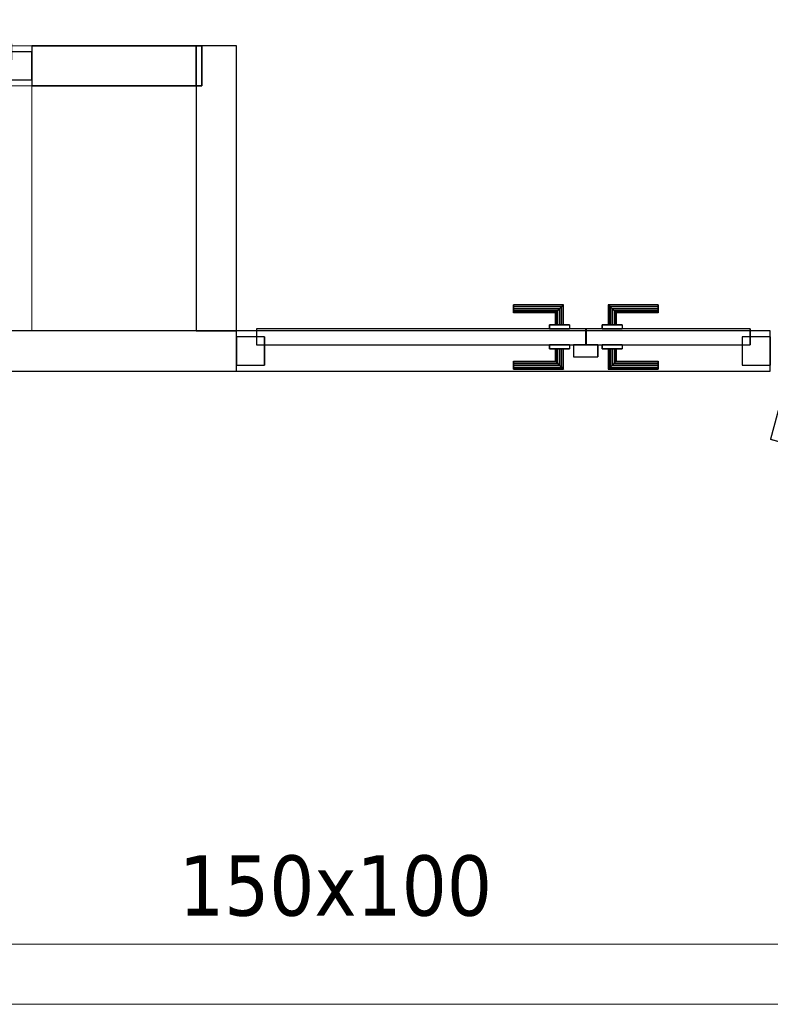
# Model space of a CAD drawing. Header units: metres. Extents: x 397.7 to 427.5, y 12.7 to 28.4.
# Tile 47 of 137: x 405.6 to 407.5, y 21.8 to 24.3. Entities that reach past the tile are written whole.
import ezdxf

# ---------------------------------------------------------------- set-up
doc = ezdxf.new("R2010")
doc.units = ezdxf.units.M
doc.layers.add('01_CARPINTERIA', color=5, linetype='Continuous', lineweight=25, true_color=0x0000ff)
for name, color, linetype, lineweight in [('A-COLS-____-MCUT', 7, 'Continuous', 18), ('A-COLS-____-OTLN', 7, 'Continuous', 18), ('A-GENM-____-OTLN', 7, 'Continuous', 18), ('A-WALL-____-MCUT', 7, 'Continuous', 25), ('A-WALL-____-OTLN', 7, 'Continuous', 25), ('M-HVAC-DUCT-IDEN', 7, 'Continuous', 30), ('M-HVAC-DUCT-OTLN', 7, 'Continuous', 18)]:
    doc.layers.add(name, color=color, linetype=linetype, lineweight=lineweight)
doc.styles.add('Tahoma_2', font='tahoma.ttf', dxfattribs={"height": 0.15})

# ---------------------------------------------------------------- blocks, each defined once
blk = doc.blocks.new('Family - Evans P3-156231-06_CLI_AIRE_P3')
at = {"layer": 'A-WALL-____-MCUT', "color": 253, "true_color": 0xaaaaaa}
for p, q in [((1.5879, 5.0476), (1.5879, 4.8916)), ((1.5935, 5.046), (1.5879, 5.0476)), ((1.8554, 4.9557), (1.5935, 5.046)), ((2.1122, 4.8518), (1.8554, 4.9557)), ((1.5879, 4.8916), (1.5483, 4.9029)), ((1.5483, 4.9029), (1.8028, 4.8152)), ((2.3632, 4.7346), (2.1122, 4.8518)), ((1.8028, 4.8152), (2.0523, 4.7143)), ((2.6078, 4.6045), (2.3632, 4.7346)), ((2.0523, 4.7143), (2.2962, 4.6004)), ((2.2962, 4.6004), (2.5338, 4.4739)), ((2.8452, 4.4617), (2.6078, 4.6045)), ((2.5338, 4.4739), (2.7645, 4.3352)), ((3.0748, 4.3067), (2.8452, 4.4617)), ((2.7645, 4.3352), (2.9876, 4.1845)), ((3.296, 4.1398), (3.0748, 4.3067)), ((2.9876, 4.1845), (3.2025, 4.0224)), ((3.3279, 4.113), (3.296, 4.1398)), ((3.3279, 3.9171), (3.3279, 4.113)), ((3.2025, 4.0224), (3.3279, 3.9171))]:
    blk.add_line(p, q, dxfattribs=at)
at = {"layer": 'A-WALL-____-OTLN', "color": 253, "true_color": 0xaaaaaa}
for p, q in [((1.3976, 5.1023), (1.358, 4.9576)), ((1.3976, 5.1023), (1.358, 4.9576)), ((1.5935, 5.046), (1.3976, 5.1023)), ((1.5879, 5.0476), (1.3976, 5.1023)), ((1.5879, 5.0476), (1.5879, 4.8916)), ((1.8554, 4.9557), (1.5935, 5.046)), ((1.358, 4.9576), (1.5483, 4.9029)), ((1.358, 4.9576), (1.5483, 4.9029)), ((2.1122, 4.8518), (1.8554, 4.9557)), ((1.5879, 4.8916), (1.5483, 4.9029)), ((1.5483, 4.9029), (1.8028, 4.8152)), ((2.3632, 4.7346), (2.1122, 4.8518)), ((1.8028, 4.8152), (2.0523, 4.7143)), ((2.6078, 4.6045), (2.3632, 4.7346)), ((2.0523, 4.7143), (2.2962, 4.6004)), ((2.2962, 4.6004), (2.5338, 4.4739)), ((2.8452, 4.4617), (2.6078, 4.6045)), ((2.5338, 4.4739), (2.7645, 4.3352)), ((3.0748, 4.3067), (2.8452, 4.4617)), ((2.7645, 4.3352), (2.9876, 4.1845)), ((3.296, 4.1398), (3.0748, 4.3067)), ((2.9876, 4.1845), (3.2025, 4.0224)), ((3.3279, 4.113), (3.296, 4.1398)), ((3.3279, 3.9171), (3.3279, 4.113)), ((3.2025, 4.0224), (3.3279, 3.9171))]:
    blk.add_line(p, q, dxfattribs=at)
at = {"layer": 'A-WALL-____-OTLN', "color": 253, "lineweight": 18, "true_color": 0xaaaaaa}
blk.add_arc((0, 0), 5.1398, 47.9624, 74.6812, dxfattribs=at)
blk = doc.blocks.new('Family - Evans P3-156366-06_CLI_AIRE_P3')
at = {"layer": 'A-WALL-____-MCUT', "color": 253, "true_color": 0xaaaaaa}
for p, q in [((0.71, 0.1), (0, 0.1)), ((0, 0.1), (0, 0)), ((0.71, 0), (0.71, 0.1)), ((0, 0), (0.71, 0))]:
    blk.add_line(p, q, dxfattribs=at)
at = {"layer": 'A-WALL-____-OTLN', "color": 253, "true_color": 0xaaaaaa}
for p, q in [((0.71, 0.1), (0, 0.1)), ((0, 0.1), (0, 0)), ((0.71, 0), (0.71, 0.1)), ((0, 0), (0.71, 0))]:
    blk.add_line(p, q, dxfattribs=at)
at = {"layer": 'A-WALL-____-OTLN', "color": 253, "lineweight": 18, "true_color": 0xaaaaaa}
blk.add_line((0, 0), (0.71, 0), dxfattribs=at)
blk = doc.blocks.new('Family - Evans P3-156384-06_CLI_AIRE_P3')
at = {"layer": 'A-WALL-____-MCUT', "color": 253, "true_color": 0xaaaaaa}
for p, q in [((0.4235, 0.1), (0.0135, 0.1)), ((0.0135, 0.1), (0.0135, 0)), ((0.4235, 0), (0.4235, 0.1)), ((0.0135, 0), (0.4235, 0))]:
    blk.add_line(p, q, dxfattribs=at)
at = {"layer": 'A-WALL-____-OTLN', "color": 253, "true_color": 0xaaaaaa}
for p, q in [((0, 0), (0, 0.1)), ((0, 0.1), (0.4235, 0.1)), ((0.0135, 0.1), (0, 0.1)), ((0, 0.1), (0, 0)), ((0.0135, 0.1), (0.0135, 0)), ((0.4235, 0), (0.4235, 0.1)), ((0.0135, 0), (0, 0)), ((0.4235, 0), (0, 0))]:
    blk.add_line(p, q, dxfattribs=at)
at = {"layer": 'A-WALL-____-OTLN', "color": 253, "lineweight": 18, "true_color": 0xaaaaaa}
blk.add_line((0, 0), (1.6535, 0), dxfattribs=at)
blk = doc.blocks.new('Family - Vano porta P3-156386-06_CLI_AIRE_P3')
at = {"layer": 'A-GENM-____-OTLN', "color": 253, "true_color": 0xaaaaaa}
for p, q in [((404.437, 24.2295), (404.437, 24.1295)), ((405.667, 24.2295), (404.437, 24.2295)), ((404.437, 24.2295), (404.437, 24.1295)), ((404.437, 24.2295), (405.667, 24.2295)), ((405.667, 24.1295), (405.667, 24.2295)), ((405.667, 24.2295), (405.667, 24.1295)), ((404.437, 24.1295), (405.667, 24.1295)), ((405.667, 24.1295), (404.437, 24.1295))]:
    blk.add_line(p, q, dxfattribs=at)
blk = doc.blocks.new('Family - LONDR55-XX_ZZ-ARQ-CAA-M3D-Londres55-156428-06_CLI_AIRE_P3')
at = {"layer": '01_CARPINTERIA', "color": 161, "true_color": 0xaaaaff}
for p, q in [((0.69, 0.1487), (0.69, 0.15)), ((0.69, 0.15), (0.69, 0.1487)), ((0.815, 0.15), (0.69, 0.15)), ((0.69, 0.145), (0.69, 0.1487)), ((0.69, 0.1487), (0.69, 0.145)), ((0.8137, 0.1487), (0.69, 0.1487)), ((0.8137, 0.1487), (0.69, 0.1487)), ((0.8137, 0.1487), (0.81, 0.145)), ((0.81, 0.145), (0.8137, 0.1487)), ((0.815, 0.15), (0.8137, 0.1487)), ((0.8137, 0.1487), (0.815, 0.15)), ((0.8137, 0.1), (0.8137, 0.1487)), ((0.8137, 0.1), (0.8137, 0.1487)), ((0.815, 0.1), (0.815, 0.15)), ((0.9273, 0.1487), (0.926, 0.15)), ((0.926, 0.15), (0.926, 0.1)), ((0.926, 0.15), (0.9273, 0.1487)), ((1.051, 0.15), (0.926, 0.15)), ((0.931, 0.145), (0.9273, 0.1487)), ((0.9273, 0.1487), (0.9273, 0.1)), ((0.9273, 0.1487), (0.9273, 0.1)), ((0.9273, 0.1487), (0.931, 0.145)), ((1.051, 0.1487), (0.9273, 0.1487)), ((1.051, 0.1487), (0.9273, 0.1487)), ((1.051, 0.1487), (1.051, 0.15)), ((1.051, 0.15), (1.051, 0.1487)), ((1.051, 0.145), (1.051, 0.1487)), ((1.051, 0.1487), (1.051, 0.145)), ((0.69, 0.14), (0.69, 0.145)), ((0.69, 0.145), (0.69, 0.14)), ((0.81, 0.145), (0.69, 0.145)), ((0.81, 0.145), (0.69, 0.145)), ((0.69, 0.135), (0.69, 0.14)), ((0.69, 0.14), (0.69, 0.135)), ((0.69, 0.14), (0.805, 0.14)), ((0.805, 0.14), (0.69, 0.14)), ((0.69, 0.135), (0.69, 0.1313)), ((0.69, 0.1313), (0.69, 0.135)), ((0.8, 0.135), (0.69, 0.135)), ((0.8, 0.135), (0.69, 0.135)), ((0.69, 0.1313), (0.69, 0.13)), ((0.69, 0.13), (0.69, 0.1313)), ((0.7963, 0.1313), (0.69, 0.1313)), ((0.7963, 0.1313), (0.69, 0.1313)), ((0.795, 0.13), (0.69, 0.13)), ((0.795, 0.13), (0.7963, 0.1313)), ((0.7963, 0.1313), (0.795, 0.13)), ((0.795, 0.1), (0.795, 0.13)), ((0.7963, 0.1313), (0.8, 0.135)), ((0.8, 0.135), (0.7963, 0.1313)), ((0.7963, 0.1), (0.7963, 0.1313)), ((0.7963, 0.1), (0.7963, 0.1313)), ((0.8, 0.135), (0.805, 0.14)), ((0.805, 0.14), (0.8, 0.135)), ((0.8, 0.1), (0.8, 0.135)), ((0.8, 0.1), (0.8, 0.135)), ((0.81, 0.145), (0.805, 0.14)), ((0.805, 0.14), (0.81, 0.145)), ((0.805, 0.14), (0.805, 0.1)), ((0.805, 0.1), (0.805, 0.14)), ((0.81, 0.1), (0.81, 0.145)), ((0.81, 0.1), (0.81, 0.145)), ((0.936, 0.14), (0.931, 0.145)), ((0.931, 0.145), (0.931, 0.1)), ((0.931, 0.145), (0.931, 0.1)), ((0.931, 0.145), (0.936, 0.14)), ((1.051, 0.145), (0.931, 0.145)), ((1.051, 0.145), (0.931, 0.145)), ((0.936, 0.1), (0.936, 0.14)), ((0.936, 0.14), (0.936, 0.1)), ((0.936, 0.14), (0.941, 0.135)), ((0.941, 0.135), (0.936, 0.14)), ((0.936, 0.14), (1.051, 0.14)), ((1.051, 0.14), (0.936, 0.14)), ((0.941, 0.135), (0.941, 0.1)), ((0.941, 0.135), (0.9447, 0.1313)), ((0.9447, 0.1313), (0.941, 0.135)), ((0.941, 0.135), (0.941, 0.1)), ((1.051, 0.135), (0.941, 0.135)), ((1.051, 0.135), (0.941, 0.135)), ((0.9447, 0.1313), (0.9447, 0.1)), ((0.9447, 0.1313), (0.946, 0.13)), ((0.946, 0.13), (0.9447, 0.1313)), ((0.9447, 0.1313), (0.9447, 0.1)), ((1.051, 0.1313), (0.9447, 0.1313)), ((1.051, 0.1313), (0.9447, 0.1313)), ((0.946, 0.13), (0.946, 0.1)), ((1.051, 0.13), (0.946, 0.13)), ((1.051, 0.145), (1.051, 0.14)), ((1.051, 0.14), (1.051, 0.145)), ((1.051, 0.14), (1.051, 0.135)), ((1.051, 0.135), (1.051, 0.14)), ((1.051, 0.135), (1.051, 0.1313)), ((1.051, 0.1313), (1.051, 0.135)), ((1.051, 0.1313), (1.051, 0.13)), ((1.051, 0.13), (1.051, 0.1313)), ((0.83, 0.1), (0.78, 0.1)), ((0.78, 0.1), (0.83, 0.1)), ((0.78, 0.1), (0.78, 0.09)), ((0.78, 0.09), (0.78, 0.1)), ((0.7963, 0.1), (0.795, 0.1)), ((0.795, 0.1), (0.7963, 0.1)), ((0.8, 0.1), (0.7963, 0.1)), ((0.7963, 0.1), (0.8, 0.1)), ((0.805, 0.1), (0.8, 0.1)), ((0.8, 0.1), (0.805, 0.1)), ((0.81, 0.1), (0.805, 0.1)), ((0.805, 0.1), (0.81, 0.1)), ((0.81, 0.1), (0.8137, 0.1)), ((0.8137, 0.1), (0.81, 0.1)), ((0.8137, 0.1), (0.815, 0.1)), ((0.815, 0.1), (0.8137, 0.1)), ((0.83, 0.1), (0.83, 0.09)), ((0.83, 0.1), (0.83, 0.09)), ((0.961, 0.1), (0.911, 0.1)), ((0.911, 0.1), (0.961, 0.1)), ((0.911, 0.1), (0.911, 0.09)), ((0.911, 0.09), (0.911, 0.1)), ((0.9273, 0.1), (0.926, 0.1)), ((0.926, 0.1), (0.9273, 0.1)), ((0.931, 0.1), (0.9273, 0.1)), ((0.9273, 0.1), (0.931, 0.1)), ((0.936, 0.1), (0.931, 0.1)), ((0.931, 0.1), (0.936, 0.1)), ((0.941, 0.1), (0.936, 0.1)), ((0.936, 0.1), (0.941, 0.1)), ((0.941, 0.1), (0.9447, 0.1)), ((0.9447, 0.1), (0.941, 0.1)), ((0.9447, 0.1), (0.946, 0.1)), ((0.946, 0.1), (0.9447, 0.1)), ((0.961, 0.1), (0.961, 0.09)), ((0.961, 0.1), (0.961, 0.09)), ((0.87, 0.09), (0.05, 0.09)), ((0.05, 0.09), (0.05, 0.05)), ((0.87, 0.09), (0.05, 0.09)), ((0.05, 0.09), (0.05, 0.05)), ((0.83, 0.09), (0.78, 0.09)), ((0.78, 0.09), (0.83, 0.09)), ((0.87, 0.05), (0.87, 0.09)), ((0.87, 0.09), (0.87, 0.05)), ((1.28, 0.09), (0.871, 0.09)), ((0.871, 0.09), (0.871, 0.05)), ((1.28, 0.09), (0.871, 0.09)), ((0.871, 0.09), (0.871, 0.05)), ((0.961, 0.09), (0.911, 0.09)), ((0.911, 0.09), (0.961, 0.09)), ((1.28, 0.05), (1.28, 0.09)), ((1.28, 0.09), (1.28, 0.05)), ((0.07, 0.07), (0, 0.07)), ((0, 0.07), (0, 0)), ((0.07, 0.07), (0, 0.07)), ((0, 0.07), (0, 0)), ((0.05, 0.05), (0.87, 0.05)), ((0.05, 0.05), (0.87, 0.05)), ((0.07, 0), (0.07, 0.07)), ((0.07, 0.07), (0.07, 0)), ((0.78, 0.05), (0.83, 0.05)), ((0.83, 0.05), (0.78, 0.05)), ((0.78, 0.05), (0.78, 0.04)), ((0.78, 0.04), (0.78, 0.05)), ((0.83, 0.05), (0.83, 0.04)), ((0.83, 0.05), (0.83, 0.04)), ((0.9, 0.05), (0.84, 0.05)), ((0.84, 0.05), (0.84, 0.02)), ((0.9, 0.05), (0.84, 0.05)), ((0.84, 0.05), (0.84, 0.02)), ((0.871, 0.05), (1.28, 0.05)), ((0.871, 0.05), (1.28, 0.05)), ((0.9, 0.02), (0.9, 0.05)), ((0.9, 0.05), (0.9, 0.02)), ((0.911, 0.05), (0.961, 0.05)), ((0.961, 0.05), (0.911, 0.05)), ((0.911, 0.05), (0.911, 0.04)), ((0.911, 0.04), (0.911, 0.05)), ((0.961, 0.05), (0.961, 0.04)), ((0.961, 0.05), (0.961, 0.04)), ((1.33, 0.07), (1.26, 0.07)), ((1.26, 0.07), (1.26, 0)), ((1.33, 0.07), (1.26, 0.07)), ((1.26, 0.07), (1.26, 0)), ((1.33, 0), (1.33, 0.07)), ((1.33, 0.07), (1.33, 0)), ((0.78, 0.04), (0.83, 0.04)), ((0.83, 0.04), (0.78, 0.04)), ((0.7963, 0.04), (0.795, 0.04)), ((0.795, 0.04), (0.7963, 0.04)), ((0.795, 0.01), (0.795, 0.04)), ((0.8, 0.04), (0.7963, 0.04)), ((0.7963, 0.04), (0.8, 0.04)), ((0.7963, 0.0087), (0.7963, 0.04)), ((0.7963, 0.0087), (0.7963, 0.04)), ((0.8, 0.04), (0.805, 0.04)), ((0.805, 0.04), (0.8, 0.04)), ((0.8, 0.005), (0.8, 0.04)), ((0.8, 0.005), (0.8, 0.04)), ((0.805, 0.04), (0.81, 0.04)), ((0.81, 0.04), (0.805, 0.04)), ((0.805, 0.04), (0.805, 0)), ((0.805, 0), (0.805, 0.04)), ((0.81, 0.04), (0.8137, 0.04)), ((0.8137, 0.04), (0.81, 0.04)), ((0.81, -0.005), (0.81, 0.04)), ((0.81, -0.005), (0.81, 0.04)), ((0.8137, 0.04), (0.815, 0.04)), ((0.815, 0.04), (0.8137, 0.04)), ((0.8137, -0.0087), (0.8137, 0.04)), ((0.8137, -0.0087), (0.8137, 0.04)), ((0.815, -0.01), (0.815, 0.04)), ((0.911, 0.04), (0.961, 0.04)), ((0.961, 0.04), (0.911, 0.04)), ((0.9273, 0.04), (0.926, 0.04)), ((0.926, 0.04), (0.9273, 0.04)), ((0.926, 0.04), (0.926, -0.01)), ((0.931, 0.04), (0.9273, 0.04)), ((0.9273, 0.04), (0.931, 0.04)), ((0.9273, 0.04), (0.9273, -0.0087)), ((0.9273, 0.04), (0.9273, -0.0087)), ((0.931, 0.04), (0.936, 0.04)), ((0.936, 0.04), (0.931, 0.04)), ((0.931, 0.04), (0.931, -0.005)), ((0.931, 0.04), (0.931, -0.005)), ((0.936, 0.04), (0.941, 0.04)), ((0.941, 0.04), (0.936, 0.04)), ((0.936, 0), (0.936, 0.04)), ((0.936, 0.04), (0.936, 0)), ((0.941, 0.04), (0.9447, 0.04)), ((0.9447, 0.04), (0.941, 0.04)), ((0.941, 0.04), (0.941, 0.005)), ((0.941, 0.04), (0.941, 0.005)), ((0.9447, 0.04), (0.946, 0.04)), ((0.946, 0.04), (0.9447, 0.04)), ((0.9447, 0.04), (0.9447, 0.0087)), ((0.9447, 0.04), (0.9447, 0.0087)), ((0.946, 0.04), (0.946, 0.01)), ((0, 0), (0.07, 0)), ((0, 0), (0.07, 0)), ((0.69, 0.0087), (0.69, 0.01)), ((0.69, 0.01), (0.69, 0.0087)), ((0.69, 0.01), (0.795, 0.01)), ((0.69, 0.005), (0.69, 0.0087)), ((0.69, 0.0087), (0.69, 0.005)), ((0.69, 0.0087), (0.7963, 0.0087)), ((0.69, 0.0087), (0.7963, 0.0087)), ((0.69, 0), (0.69, 0.005)), ((0.69, 0.005), (0.69, 0)), ((0.69, 0.005), (0.8, 0.005)), ((0.69, 0.005), (0.8, 0.005)), ((0.69, -0.005), (0.69, 0)), ((0.805, 0), (0.69, 0)), ((0.69, 0), (0.805, 0)), ((0.7963, 0.0087), (0.795, 0.01)), ((0.795, 0.01), (0.7963, 0.0087)), ((0.8, 0.005), (0.7963, 0.0087)), ((0.7963, 0.0087), (0.8, 0.005)), ((0.805, 0), (0.8, 0.005)), ((0.8, 0.005), (0.805, 0)), ((0.84, 0.02), (0.9, 0.02)), ((0.84, 0.02), (0.9, 0.02)), ((0.936, 0), (0.931, -0.005)), ((0.941, 0.005), (0.936, 0)), ((0.936, 0), (0.941, 0.005)), ((1.051, 0), (0.936, 0)), ((0.936, 0), (1.051, 0)), ((0.9447, 0.0087), (0.941, 0.005)), ((0.941, 0.005), (0.9447, 0.0087)), ((0.941, 0.005), (1.051, 0.005)), ((0.941, 0.005), (1.051, 0.005)), ((0.946, 0.01), (0.9447, 0.0087)), ((0.9447, 0.0087), (0.946, 0.01)), ((0.9447, 0.0087), (1.051, 0.0087)), ((0.9447, 0.0087), (1.051, 0.0087)), ((0.946, 0.01), (1.051, 0.01)), ((1.051, 0.0087), (1.051, 0.01)), ((1.051, 0.01), (1.051, 0.0087)), ((1.051, 0.005), (1.051, 0.0087)), ((1.051, 0.0087), (1.051, 0.005)), ((1.051, 0.005), (1.051, 0)), ((1.051, 0), (1.051, 0.005)), ((1.051, 0), (1.051, -0.005)), ((1.051, -0.005), (1.051, 0)), ((1.26, 0), (1.33, 0)), ((1.26, 0), (1.33, 0)), ((0.69, 0), (0.69, -0.005)), ((0.69, -0.005), (0.69, -0.0087)), ((0.69, -0.0087), (0.69, -0.005)), ((0.69, -0.005), (0.81, -0.005)), ((0.69, -0.005), (0.81, -0.005)), ((0.69, -0.0087), (0.69, -0.01)), ((0.69, -0.01), (0.69, -0.0087)), ((0.69, -0.0087), (0.8137, -0.0087)), ((0.69, -0.0087), (0.8137, -0.0087)), ((0.69, -0.01), (0.815, -0.01)), ((0.805, 0), (0.81, -0.005)), ((0.81, -0.005), (0.805, 0)), ((0.81, -0.005), (0.8137, -0.0087)), ((0.8137, -0.0087), (0.81, -0.005)), ((0.8137, -0.0087), (0.815, -0.01)), ((0.815, -0.01), (0.8137, -0.0087)), ((0.926, -0.01), (0.9273, -0.0087)), ((0.9273, -0.0087), (0.926, -0.01)), ((0.926, -0.01), (1.051, -0.01)), ((0.9273, -0.0087), (0.931, -0.005)), ((0.931, -0.005), (0.9273, -0.0087)), ((0.9273, -0.0087), (1.051, -0.0087)), ((0.9273, -0.0087), (1.051, -0.0087)), ((0.931, -0.005), (0.936, 0)), ((0.931, -0.005), (1.051, -0.005)), ((0.931, -0.005), (1.051, -0.005)), ((1.051, -0.005), (1.051, -0.0087)), ((1.051, -0.0087), (1.051, -0.005)), ((1.051, -0.0087), (1.051, -0.01)), ((1.051, -0.01), (1.051, -0.0087))]:
    blk.add_line(p, q, dxfattribs=at)
blk = doc.blocks.new('Family - Porta P3-156429-06_CLI_AIRE_P3')
blk.add_blockref('Family - LONDR55-XX_ZZ-ARQ-CAA-M3D-Londres55-156428-06_CLI_AIRE_P3', (0, 0))
blk = doc.blocks.new('Family - LONDR55-XX_ZZ-ARQ-CAA-M3D-Londres55-156655-06_CLI_AIRE_P3')
at = {"layer": '01_CARPINTERIA', "color": 161, "true_color": 0xaaaaff}
for p, q in [((0.4345, 0.1487), (0.4345, 0.15)), ((0.4345, 0.15), (0.4345, 0.1487)), ((0.5595, 0.15), (0.4345, 0.15)), ((0.4345, 0.145), (0.4345, 0.1487)), ((0.4345, 0.1487), (0.4345, 0.145)), ((0.5582, 0.1487), (0.4345, 0.1487)), ((0.5582, 0.1487), (0.4345, 0.1487)), ((0.5582, 0.1487), (0.5545, 0.145)), ((0.5545, 0.145), (0.5582, 0.1487)), ((0.5595, 0.15), (0.5582, 0.1487)), ((0.5582, 0.1487), (0.5595, 0.15)), ((0.5582, 0.1), (0.5582, 0.1487)), ((0.5582, 0.1), (0.5582, 0.1487)), ((0.5595, 0.1), (0.5595, 0.15)), ((0.6718, 0.1487), (0.6705, 0.15)), ((0.6705, 0.15), (0.6705, 0.1)), ((0.6705, 0.15), (0.6718, 0.1487)), ((0.7955, 0.15), (0.6705, 0.15)), ((0.6755, 0.145), (0.6718, 0.1487)), ((0.6718, 0.1487), (0.6718, 0.1)), ((0.6718, 0.1487), (0.6718, 0.1)), ((0.6718, 0.1487), (0.6755, 0.145)), ((0.7955, 0.1487), (0.6718, 0.1487)), ((0.7955, 0.1487), (0.6718, 0.1487)), ((0.7955, 0.1487), (0.7955, 0.15)), ((0.7955, 0.15), (0.7955, 0.1487)), ((0.7955, 0.145), (0.7955, 0.1487)), ((0.7955, 0.1487), (0.7955, 0.145)), ((0.4345, 0.14), (0.4345, 0.145)), ((0.4345, 0.145), (0.4345, 0.14)), ((0.5545, 0.145), (0.4345, 0.145)), ((0.5545, 0.145), (0.4345, 0.145)), ((0.4345, 0.135), (0.4345, 0.14)), ((0.4345, 0.14), (0.4345, 0.135)), ((0.4345, 0.14), (0.5495, 0.14)), ((0.5495, 0.14), (0.4345, 0.14)), ((0.4345, 0.135), (0.4345, 0.1313)), ((0.4345, 0.1313), (0.4345, 0.135)), ((0.5445, 0.135), (0.4345, 0.135)), ((0.5445, 0.135), (0.4345, 0.135)), ((0.4345, 0.1313), (0.4345, 0.13)), ((0.4345, 0.13), (0.4345, 0.1313)), ((0.5408, 0.1313), (0.4345, 0.1313)), ((0.5408, 0.1313), (0.4345, 0.1313)), ((0.5395, 0.13), (0.4345, 0.13)), ((0.5395, 0.13), (0.5408, 0.1313)), ((0.5408, 0.1313), (0.5395, 0.13)), ((0.5395, 0.1), (0.5395, 0.13)), ((0.5408, 0.1313), (0.5445, 0.135)), ((0.5445, 0.135), (0.5408, 0.1313)), ((0.5408, 0.1), (0.5408, 0.1313)), ((0.5408, 0.1), (0.5408, 0.1313)), ((0.5445, 0.135), (0.5495, 0.14)), ((0.5495, 0.14), (0.5445, 0.135)), ((0.5445, 0.1), (0.5445, 0.135)), ((0.5445, 0.1), (0.5445, 0.135)), ((0.5545, 0.145), (0.5495, 0.14)), ((0.5495, 0.14), (0.5545, 0.145)), ((0.5495, 0.14), (0.5495, 0.1)), ((0.5495, 0.1), (0.5495, 0.14)), ((0.5545, 0.1), (0.5545, 0.145)), ((0.5545, 0.1), (0.5545, 0.145)), ((0.6805, 0.14), (0.6755, 0.145)), ((0.6755, 0.145), (0.6755, 0.1)), ((0.6755, 0.145), (0.6755, 0.1)), ((0.6755, 0.145), (0.6805, 0.14)), ((0.7955, 0.145), (0.6755, 0.145)), ((0.7955, 0.145), (0.6755, 0.145)), ((0.6805, 0.1), (0.6805, 0.14)), ((0.6805, 0.14), (0.6805, 0.1)), ((0.6805, 0.14), (0.6855, 0.135)), ((0.6855, 0.135), (0.6805, 0.14)), ((0.6805, 0.14), (0.7955, 0.14)), ((0.7955, 0.14), (0.6805, 0.14)), ((0.6855, 0.135), (0.6855, 0.1)), ((0.6855, 0.135), (0.6892, 0.1313)), ((0.6892, 0.1313), (0.6855, 0.135)), ((0.6855, 0.135), (0.6855, 0.1)), ((0.7955, 0.135), (0.6855, 0.135)), ((0.7955, 0.135), (0.6855, 0.135)), ((0.6892, 0.1313), (0.6892, 0.1)), ((0.6892, 0.1313), (0.6905, 0.13)), ((0.6905, 0.13), (0.6892, 0.1313)), ((0.6892, 0.1313), (0.6892, 0.1)), ((0.7955, 0.1313), (0.6892, 0.1313)), ((0.7955, 0.1313), (0.6892, 0.1313)), ((0.6905, 0.13), (0.6905, 0.1)), ((0.7955, 0.13), (0.6905, 0.13)), ((0.7955, 0.145), (0.7955, 0.14)), ((0.7955, 0.14), (0.7955, 0.145)), ((0.7955, 0.14), (0.7955, 0.135)), ((0.7955, 0.135), (0.7955, 0.14)), ((0.7955, 0.135), (0.7955, 0.1313)), ((0.7955, 0.1313), (0.7955, 0.135)), ((0.7955, 0.1313), (0.7955, 0.13)), ((0.7955, 0.13), (0.7955, 0.1313)), ((0.5745, 0.1), (0.5245, 0.1)), ((0.5245, 0.1), (0.5745, 0.1)), ((0.5245, 0.1), (0.5245, 0.09)), ((0.5245, 0.09), (0.5245, 0.1)), ((0.5408, 0.1), (0.5395, 0.1)), ((0.5395, 0.1), (0.5408, 0.1)), ((0.5445, 0.1), (0.5408, 0.1)), ((0.5408, 0.1), (0.5445, 0.1)), ((0.5495, 0.1), (0.5445, 0.1)), ((0.5445, 0.1), (0.5495, 0.1)), ((0.5545, 0.1), (0.5495, 0.1)), ((0.5495, 0.1), (0.5545, 0.1)), ((0.5545, 0.1), (0.5582, 0.1)), ((0.5582, 0.1), (0.5545, 0.1)), ((0.5582, 0.1), (0.5595, 0.1)), ((0.5595, 0.1), (0.5582, 0.1)), ((0.5745, 0.1), (0.5745, 0.09)), ((0.5745, 0.1), (0.5745, 0.09)), ((0.7055, 0.1), (0.6555, 0.1)), ((0.6555, 0.1), (0.7055, 0.1)), ((0.6555, 0.1), (0.6555, 0.09)), ((0.6555, 0.09), (0.6555, 0.1)), ((0.6718, 0.1), (0.6705, 0.1)), ((0.6705, 0.1), (0.6718, 0.1)), ((0.6755, 0.1), (0.6718, 0.1)), ((0.6718, 0.1), (0.6755, 0.1)), ((0.6805, 0.1), (0.6755, 0.1)), ((0.6755, 0.1), (0.6805, 0.1)), ((0.6855, 0.1), (0.6805, 0.1)), ((0.6805, 0.1), (0.6855, 0.1)), ((0.6855, 0.1), (0.6892, 0.1)), ((0.6892, 0.1), (0.6855, 0.1)), ((0.6892, 0.1), (0.6905, 0.1)), ((0.6905, 0.1), (0.6892, 0.1)), ((0.7055, 0.1), (0.7055, 0.09)), ((0.7055, 0.1), (0.7055, 0.09)), ((0.6145, 0.09), (0.05, 0.09)), ((0.05, 0.09), (0.05, 0.05)), ((0.6145, 0.09), (0.05, 0.09)), ((0.05, 0.09), (0.05, 0.05)), ((0.5745, 0.09), (0.5245, 0.09)), ((0.5245, 0.09), (0.5745, 0.09)), ((0.6145, 0.05), (0.6145, 0.09)), ((0.6145, 0.09), (0.6145, 0.05)), ((1.18, 0.09), (0.6155, 0.09)), ((0.6155, 0.09), (0.6155, 0.05)), ((1.18, 0.09), (0.6155, 0.09)), ((0.6155, 0.09), (0.6155, 0.05)), ((0.7055, 0.09), (0.6555, 0.09)), ((0.6555, 0.09), (0.7055, 0.09)), ((1.18, 0.05), (1.18, 0.09)), ((1.18, 0.09), (1.18, 0.05)), ((0.07, 0.07), (0, 0.07)), ((0, 0.07), (0, 0)), ((0.07, 0.07), (0, 0.07)), ((0, 0.07), (0, 0)), ((0.05, 0.05), (0.6145, 0.05)), ((0.05, 0.05), (0.6145, 0.05)), ((0.07, 0), (0.07, 0.07)), ((0.07, 0.07), (0.07, 0)), ((0.5245, 0.05), (0.5745, 0.05)), ((0.5745, 0.05), (0.5245, 0.05)), ((0.5245, 0.05), (0.5245, 0.04)), ((0.5245, 0.04), (0.5245, 0.05)), ((0.5745, 0.05), (0.5745, 0.04)), ((0.5745, 0.05), (0.5745, 0.04)), ((0.6445, 0.05), (0.5845, 0.05)), ((0.5845, 0.05), (0.5845, 0.02)), ((0.6445, 0.05), (0.5845, 0.05)), ((0.5845, 0.05), (0.5845, 0.02)), ((0.6155, 0.05), (1.18, 0.05)), ((0.6155, 0.05), (1.18, 0.05)), ((0.6445, 0.02), (0.6445, 0.05)), ((0.6445, 0.05), (0.6445, 0.02)), ((0.6555, 0.05), (0.7055, 0.05)), ((0.7055, 0.05), (0.6555, 0.05)), ((0.6555, 0.05), (0.6555, 0.04)), ((0.6555, 0.04), (0.6555, 0.05)), ((0.7055, 0.05), (0.7055, 0.04)), ((0.7055, 0.05), (0.7055, 0.04)), ((1.23, 0.07), (1.16, 0.07)), ((1.16, 0.07), (1.16, 0)), ((1.23, 0.07), (1.16, 0.07)), ((1.16, 0.07), (1.16, 0)), ((1.23, 0), (1.23, 0.07)), ((1.23, 0.07), (1.23, 0)), ((0.5245, 0.04), (0.5745, 0.04)), ((0.5745, 0.04), (0.5245, 0.04)), ((0.5408, 0.04), (0.5395, 0.04)), ((0.5395, 0.04), (0.5408, 0.04)), ((0.5395, 0.01), (0.5395, 0.04)), ((0.5445, 0.04), (0.5408, 0.04)), ((0.5408, 0.04), (0.5445, 0.04)), ((0.5408, 0.0087), (0.5408, 0.04)), ((0.5408, 0.0087), (0.5408, 0.04)), ((0.5445, 0.04), (0.5495, 0.04)), ((0.5495, 0.04), (0.5445, 0.04)), ((0.5445, 0.005), (0.5445, 0.04)), ((0.5445, 0.005), (0.5445, 0.04)), ((0.5495, 0.04), (0.5545, 0.04)), ((0.5545, 0.04), (0.5495, 0.04)), ((0.5495, 0.04), (0.5495, 0)), ((0.5495, 0), (0.5495, 0.04)), ((0.5545, 0.04), (0.5582, 0.04)), ((0.5582, 0.04), (0.5545, 0.04)), ((0.5545, -0.005), (0.5545, 0.04)), ((0.5545, -0.005), (0.5545, 0.04)), ((0.5582, 0.04), (0.5595, 0.04)), ((0.5595, 0.04), (0.5582, 0.04)), ((0.5582, -0.0087), (0.5582, 0.04)), ((0.5582, -0.0087), (0.5582, 0.04)), ((0.5595, -0.01), (0.5595, 0.04)), ((0.6555, 0.04), (0.7055, 0.04)), ((0.7055, 0.04), (0.6555, 0.04)), ((0.6718, 0.04), (0.6705, 0.04)), ((0.6705, 0.04), (0.6718, 0.04)), ((0.6705, 0.04), (0.6705, -0.01)), ((0.6755, 0.04), (0.6718, 0.04)), ((0.6718, 0.04), (0.6755, 0.04)), ((0.6718, 0.04), (0.6718, -0.0087)), ((0.6718, 0.04), (0.6718, -0.0087)), ((0.6755, 0.04), (0.6805, 0.04)), ((0.6805, 0.04), (0.6755, 0.04)), ((0.6755, 0.04), (0.6755, -0.005)), ((0.6755, 0.04), (0.6755, -0.005)), ((0.6805, 0.04), (0.6855, 0.04)), ((0.6855, 0.04), (0.6805, 0.04)), ((0.6805, 0), (0.6805, 0.04)), ((0.6805, 0.04), (0.6805, 0)), ((0.6855, 0.04), (0.6892, 0.04)), ((0.6892, 0.04), (0.6855, 0.04)), ((0.6855, 0.04), (0.6855, 0.005)), ((0.6855, 0.04), (0.6855, 0.005)), ((0.6892, 0.04), (0.6905, 0.04)), ((0.6905, 0.04), (0.6892, 0.04)), ((0.6892, 0.04), (0.6892, 0.0087)), ((0.6892, 0.04), (0.6892, 0.0087)), ((0.6905, 0.04), (0.6905, 0.01)), ((0, 0), (0.07, 0)), ((0, 0), (0.07, 0)), ((0.4345, 0.0087), (0.4345, 0.01)), ((0.4345, 0.01), (0.4345, 0.0087)), ((0.4345, 0.01), (0.5395, 0.01)), ((0.4345, 0.005), (0.4345, 0.0087)), ((0.4345, 0.0087), (0.4345, 0.005)), ((0.4345, 0.0087), (0.5408, 0.0087)), ((0.4345, 0.0087), (0.5408, 0.0087)), ((0.4345, 0), (0.4345, 0.005)), ((0.4345, 0.005), (0.4345, 0)), ((0.4345, 0.005), (0.5445, 0.005)), ((0.4345, 0.005), (0.5445, 0.005)), ((0.4345, -0.005), (0.4345, 0)), ((0.4345, 0), (0.4345, -0.005)), ((0.5495, 0), (0.4345, 0)), ((0.4345, 0), (0.5495, 0)), ((0.5408, 0.0087), (0.5395, 0.01)), ((0.5395, 0.01), (0.5408, 0.0087)), ((0.5445, 0.005), (0.5408, 0.0087)), ((0.5408, 0.0087), (0.5445, 0.005)), ((0.5495, 0), (0.5445, 0.005)), ((0.5445, 0.005), (0.5495, 0)), ((0.5495, 0), (0.5545, -0.005)), ((0.5545, -0.005), (0.5495, 0)), ((0.5845, 0.02), (0.6445, 0.02)), ((0.5845, 0.02), (0.6445, 0.02)), ((0.6855, 0.005), (0.6805, 0)), ((0.6805, 0), (0.6855, 0.005)), ((0.7955, 0), (0.6805, 0)), ((0.6805, 0), (0.7955, 0)), ((0.6892, 0.0087), (0.6855, 0.005)), ((0.6855, 0.005), (0.6892, 0.0087)), ((0.6855, 0.005), (0.7955, 0.005)), ((0.6855, 0.005), (0.7955, 0.005)), ((0.6905, 0.01), (0.6892, 0.0087)), ((0.6892, 0.0087), (0.6905, 0.01)), ((0.6892, 0.0087), (0.7955, 0.0087)), ((0.6892, 0.0087), (0.7955, 0.0087)), ((0.6905, 0.01), (0.7955, 0.01)), ((0.7955, 0.0087), (0.7955, 0.01)), ((0.7955, 0.01), (0.7955, 0.0087)), ((0.7955, 0.005), (0.7955, 0.0087)), ((0.7955, 0.0087), (0.7955, 0.005)), ((0.7955, 0.005), (0.7955, 0)), ((0.7955, 0), (0.7955, 0.005)), ((0.7955, 0), (0.7955, -0.005)), ((0.7955, -0.005), (0.7955, 0)), ((1.16, 0), (1.23, 0)), ((1.16, 0), (1.23, 0)), ((0.4345, -0.005), (0.4345, -0.0087)), ((0.4345, -0.0087), (0.4345, -0.005)), ((0.4345, -0.005), (0.5545, -0.005)), ((0.4345, -0.005), (0.5545, -0.005)), ((0.4345, -0.0087), (0.4345, -0.01)), ((0.4345, -0.01), (0.4345, -0.0087)), ((0.4345, -0.0087), (0.5582, -0.0087)), ((0.4345, -0.0087), (0.5582, -0.0087)), ((0.4345, -0.01), (0.5595, -0.01)), ((0.5545, -0.005), (0.5582, -0.0087)), ((0.5582, -0.0087), (0.5545, -0.005)), ((0.5582, -0.0087), (0.5595, -0.01)), ((0.5595, -0.01), (0.5582, -0.0087)), ((0.6705, -0.01), (0.6718, -0.0087)), ((0.6718, -0.0087), (0.6705, -0.01)), ((0.6705, -0.01), (0.7955, -0.01)), ((0.6718, -0.0087), (0.6755, -0.005)), ((0.6755, -0.005), (0.6718, -0.0087)), ((0.6718, -0.0087), (0.7955, -0.0087)), ((0.6718, -0.0087), (0.7955, -0.0087)), ((0.6755, -0.005), (0.6805, 0)), ((0.6805, 0), (0.6755, -0.005)), ((0.6755, -0.005), (0.7955, -0.005)), ((0.6755, -0.005), (0.7955, -0.005)), ((0.7955, -0.005), (0.7955, -0.0087)), ((0.7955, -0.0087), (0.7955, -0.005)), ((0.7955, -0.0087), (0.7955, -0.01)), ((0.7955, -0.01), (0.7955, -0.0087))]:
    blk.add_line(p, q, dxfattribs=at)
blk = doc.blocks.new('Family - Porta P3-156656-06_CLI_AIRE_P3')
blk.add_blockref('Family - LONDR55-XX_ZZ-ARQ-CAA-M3D-Londres55-156655-06_CLI_AIRE_P3', (0, 0))
blk = doc.blocks.new('Family - Evans P3-156740-06_CLI_AIRE_P3')
at = {"layer": 'A-WALL-____-MCUT', "color": 253, "true_color": 0xaaaaaa}
for p, q in [((1.8359, 0.1), (0, 0.1)), ((0, 0.1), (0, 0)), ((1.8359, 0), (1.8359, 0.1)), ((0, 0), (1.8359, 0))]:
    blk.add_line(p, q, dxfattribs=at)
at = {"layer": 'A-WALL-____-OTLN', "color": 253, "true_color": 0xaaaaaa}
for p, q in [((3.1659, 0.1), (0, 0.1)), ((0, 0.1), (0, 0)), ((1.8359, 0), (1.8359, 0.1)), ((3.1659, 0.1), (1.8359, 0.1)), ((3.1659, 0), (3.1659, 0.1)), ((3.1659, 0), (3.1659, 0.1)), ((0, 0), (3.1659, 0)), ((1.8359, 0), (3.1659, 0))]:
    blk.add_line(p, q, dxfattribs=at)
at = {"layer": 'A-WALL-____-OTLN', "color": 253, "lineweight": 18, "true_color": 0xaaaaaa}
blk.add_line((0.0759, 0), (3.1659, 0), dxfattribs=at)
blk = doc.blocks.new('Family - Vano porta P3-156742-06_CLI_AIRE_P3')
at = {"layer": 'A-GENM-____-OTLN', "color": 253, "true_color": 0xaaaaaa}
for p, q in [((406.177, 23.5195), (406.177, 23.4195)), ((407.507, 23.5195), (406.177, 23.5195)), ((406.177, 23.5195), (406.177, 23.4195)), ((406.177, 23.5195), (407.507, 23.5195)), ((407.507, 23.4195), (407.507, 23.5195)), ((407.507, 23.5195), (407.507, 23.4195)), ((406.177, 23.4195), (407.507, 23.4195)), ((407.507, 23.4195), (406.177, 23.4195))]:
    blk.add_line(p, q, dxfattribs=at)
blk = doc.blocks.new('Family - Pilar P3-156761-06_CLI_AIRE_P3')
at = {"layer": 'A-COLS-____-MCUT', "color": 253, "true_color": 0xaaaaaa}
for p, q in [((0.41, 0.61), (0, 0.61)), ((0, 0.61), (0, 0)), ((0.41, 0), (0.41, 0.61)), ((0, 0), (0.41, 0))]:
    blk.add_line(p, q, dxfattribs=at)
at = {"layer": 'A-COLS-____-OTLN', "color": 253, "true_color": 0xaaaaaa}
for p, q in [((0.41, 0.61), (0, 0.61)), ((0, 0.61), (0, 0)), ((0.41, 0), (0.41, 0.61)), ((0, 0), (0.41, 0))]:
    blk.add_line(p, q, dxfattribs=at)
blk = doc.blocks.new('LONDR55-XX_ZZ-ARQ-CAA-M3D-Londres55_ifc-1-06_CLI_AIRE_P3')
at = {"layer": '01_CARPINTERIA', "color": 253, "lineweight": 18, "true_color": 0xaaaaaa}
for name, p in [('Family - Porta P3-156656-06_CLI_AIRE_P3', (404.437, 24.1445)), ('Family - Porta P3-156429-06_CLI_AIRE_P3', (406.177, 23.4345))]:
    blk.add_blockref(name, p, dxfattribs=at)
at = {"layer": 'A-COLS-____-OTLN', "color": 253, "lineweight": 18, "true_color": 0xaaaaaa}
blk.add_blockref('Family - Pilar P3-156761-06_CLI_AIRE_P3', (405.667, 23.5195), dxfattribs=at)
at = {"layer": 'A-GENM-____-OTLN', "color": 253, "lineweight": 18, "true_color": 0xaaaaaa}
for name in ['Family - Vano porta P3-156386-06_CLI_AIRE_P3', 'Family - Vano porta P3-156742-06_CLI_AIRE_P3']:
    blk.add_blockref(name, (0, 0), dxfattribs=at)
at = {"layer": 'A-WALL-____-OTLN', "color": 253, "lineweight": 18, "true_color": 0xaaaaaa}
for name, p, rotation in [('Family - Evans P3-156384-06_CLI_AIRE_P3', (406.0905, 24.2295), 180), ('Family - Evans P3-156366-06_CLI_AIRE_P3', (406.177, 23.5195), 90)]:
    blk.add_blockref(name, p, dxfattribs=dict(at, rotation=rotation))
for name, p in [('Family - Evans P3-156740-06_CLI_AIRE_P3', (404.341, 23.4195)), ('Family - Evans P3-156231-06_CLI_AIRE_P3', (406.1491, 18.2922))]:
    blk.add_blockref(name, p, dxfattribs=at)

msp = doc.modelspace()

# ---------------------------------------------------------------- linework, layer by layer
at = {"layer": 'M-HVAC-DUCT-OTLN', "color": 143, "true_color": 0x32aad1}
for p, q in [((404.82, 21.9925), (407.9261, 21.9925)), ((407.9261, 21.8425), (404.82, 21.8425))]:
    msp.add_line(p, q, dxfattribs=at)

# ---------------------------------------------------------------- block references
at = {"lineweight": 5}
msp.add_blockref('LONDR55-XX_ZZ-ARQ-CAA-M3D-Londres55_ifc-1-06_CLI_AIRE_P3', (0, 0), dxfattribs=at)

# ---------------------------------------------------------------- texts
at = {"layer": 'M-HVAC-DUCT-IDEN', "insert": (406.0336, 22.2134), "char_height": 0.15, "width": 0.913924, "attachment_point": 1, "style": 'Tahoma_2'}
msp.add_mtext('150x100', dxfattribs=at)

doc.saveas('drawing.dxf')
